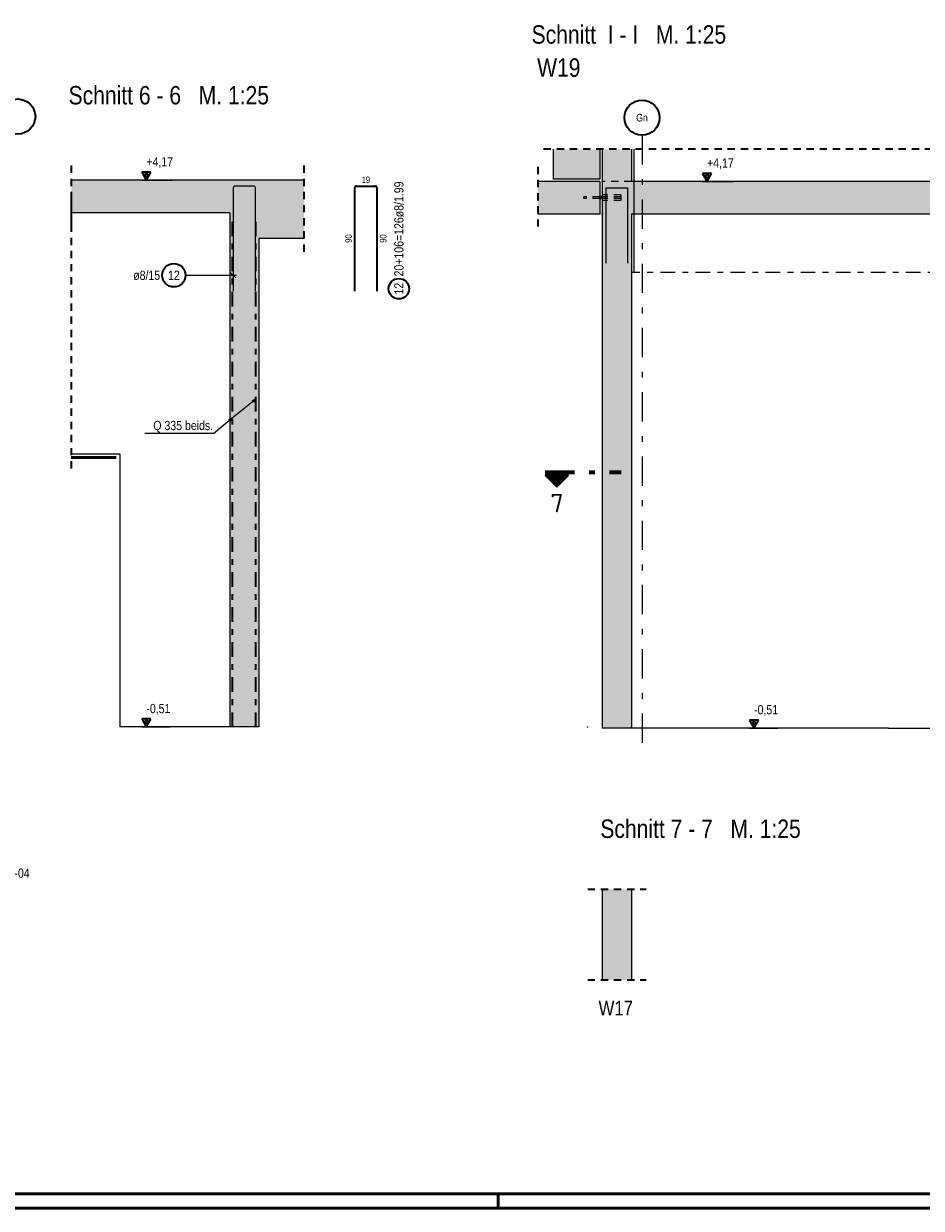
# Model space of a CAD drawing. Header units: millimetres. Extents: x -20 to 84, y 0 to 50.
# Tile 9 of 22: x 36 to 52, y 0 to 20. Entities that reach past the tile are written whole.
import ezdxf
from ezdxf.enums import TextEntityAlignment as Align

# ---------------------------------------------------------------- set-up
doc = ezdxf.new("R2010")
doc.units = ezdxf.units.MM
for name, pattern in [('DASHDOT', [1, 0.5, -0.25, 0, -0.25]), ('DASHDOTX2', [2, 1, -0.5, 0, -0.5]), ('HIDDEN', [0.375, 0.25, -0.125])]:
    doc.linetypes.add(name, pattern=pattern)
for name, color, linetype, lineweight in [('Achsen', 7, 'Continuous', 20), ('nplo Bewehrung', 7, 'Continuous', 20), ('Schraffuren', 7, 'Continuous', 20)]:
    doc.layers.add(name, color=color, linetype=linetype, lineweight=lineweight)
doc.styles.add('Arial Narrow', font='ARIALN.TTF')
doc.styles.add('isocp', font='isocp', dxfattribs={"width": 1.1})

msp = doc.modelspace()

# ---------------------------------------------------------------- hatches: boundary and pattern name
at = {"lineweight": 50}
h = msp.add_hatch(dxfattribs=at)
h.set_pattern_fill('Mau', color=4, scale=0.01, angle=-90, style=0, pattern_type=2)
h.set_pattern_definition([(-90, (0, 0), (0.02, 1e-18), [])])
h.paths.add_polyline_path([(45.703739, 12.553163), (45.303739, 12.553163), (45.503739, 12.353163)])
at = {"layer": 'Schraffuren', "lineweight": 50, "true_color": 0xd7ffd7}
for points in [[(45.440198, 17.620466), (46.240198, 17.620466), (46.240198, 18.129135), (45.440198, 18.129135)], [(46.280217, 17.58048), (46.780224, 17.58048), (46.780217, 18.129135), (46.280217, 18.129135)], [(37.191295, 17.040468), (39.903624, 17.04048), (39.903624, 17.60048), (37.191295, 17.60048)], [(39.903624, 16.60048), (41.173125, 16.60048), (41.173125, 17.60048), (39.903624, 17.60048)], [(45.176984, 17.020468), (46.240198, 17.020468), (46.240198, 17.580468), (45.176984, 17.580466)], [(46.280224, 17.02048), (51.180217, 17.020468), (51.180217, 17.580466), (46.280217, 17.58048)], [(51.180217, 17.020468), (60.672666, 17.020468), (60.672666, 17.580466), (51.180217, 17.580466)], [(46.280224, 8.220468), (46.780224, 8.220468), (46.780224, 17.020468), (46.280217, 17.020468)], [(39.903624, 8.240468), (40.403624, 8.240468), (40.403624, 16.60048), (39.903624, 16.60048)], [(46.780217, 3.908856), (46.280217, 3.908856), (46.280217, 5.461104), (46.780217, 5.461104)]]:
    msp.add_hatch(color=254, dxfattribs=at).paths.add_polyline_path(points)

# ---------------------------------------------------------------- linework, layer by layer
at = {"color": 3, "linetype": 'DASHDOTX2', "lineweight": 25, "ltscale": 0.5}
msp.add_line((46.960211, 18.370595), (46.960211, 7.892598), dxfattribs=at)
at = {"color": 2, "linetype": 'HIDDEN', "lineweight": 35, "ltscale": 0.5}
for p, q in [((54.625385, 18.129135), (45.190198, 18.129135)), ((37.191295, 17.85048), (37.191295, 16.79048)), ((41.173125, 17.85048), (41.173125, 16.35048)), ((45.176984, 17.830468), (45.176984, 16.770468)), ((37.191295, 17.29048), (37.191295, 12.660468)), ((46.030217, 5.461104), (47.030217, 5.461104)), ((46.030217, 3.908856), (47.030217, 3.908856))]:
    msp.add_line(p, q, dxfattribs=at)
at = {"color": 2, "linetype": 'Continuous', "lineweight": 35, "ltscale": 0.5}
for p, q in [((38.555416, 17.736875), (38.397916, 17.736875)), ((38.397916, 17.736875), (38.476666, 17.60048)), ((38.476666, 17.736875), (38.437291, 17.668677)), ((38.437291, 17.668677), (38.516041, 17.668677)), ((38.476666, 17.60048), (38.555416, 17.736875)), ((38.516041, 17.668677), (38.476666, 17.736875)), ((48.151833, 17.716861), (47.994333, 17.716861)), ((47.994333, 17.716861), (48.073083, 17.580466)), ((48.073083, 17.716861), (48.033708, 17.648663)), ((48.033708, 17.648663), (48.112458, 17.648663)), ((48.073083, 17.580466), (48.151833, 17.716861)), ((48.112458, 17.648663), (48.073083, 17.716861)), ((42.04416, 15.70048), (42.04416, 17.46848)), ((42.07616, 17.50048), (42.39216, 17.50048)), ((42.42416, 17.46848), (42.42416, 15.70048)), ((38.555416, 8.376863), (38.397916, 8.376863)), ((38.397916, 8.376863), (38.476666, 8.240468)), ((38.476666, 8.376863), (38.437291, 8.308665)), ((38.476666, 8.240468), (38.555416, 8.376863)), ((38.516041, 8.308665), (38.476666, 8.376863)), ((48.955416, 8.356863), (48.797916, 8.356863)), ((48.797916, 8.356863), (48.876666, 8.220468)), ((48.876666, 8.356863), (48.837291, 8.288666)), ((48.876666, 8.220468), (48.955416, 8.356863)), ((48.916041, 8.288666), (48.876666, 8.356863)), ((38.437291, 8.308665), (38.516041, 8.308665)), ((48.837291, 8.288666), (48.916041, 8.288666))]:
    msp.add_line(p, q, dxfattribs=at)
at = {"color": 3, "linetype": 'Continuous', "lineweight": 25, "ltscale": 0.5}
for p, q in [((38.397916, 17.60048), (38.927116, 17.60048)), ((39.963624, 17.46848), (39.963624, 15.70048)), ((40.311624, 17.50048), (39.995624, 17.50048)), ((40.343624, 15.70048), (40.343624, 17.46848)), ((47.994333, 17.580466), (48.523533, 17.580466)), ((40.007818, 15.928973), (39.919429, 16.017361)), ((38.397916, 8.240468), (38.883016, 8.240468)), ((48.797916, 8.220468), (49.283016, 8.220468))]:
    msp.add_line(p, q, dxfattribs=at)
at = {"color": 3, "linetype": 'HIDDEN', "lineweight": 25, "ltscale": 0.5}
for p, q in [((46.780217, 17.580466), (46.280217, 17.580466)), ((46.240198, 17.316468), (45.960224, 17.316468)), ((45.960224, 17.316468), (45.960224, 17.31525)), ((45.960224, 17.31525), (45.960224, 17.311782)), ((45.960224, 17.311782), (45.960224, 17.306591)), ((45.960224, 17.306591), (45.960224, 17.300468)), ((45.960224, 17.300468), (45.960224, 17.294345)), ((45.960224, 17.294345), (45.960224, 17.289154)), ((45.960224, 17.289154), (45.960224, 17.285686)), ((45.960224, 17.285686), (45.960224, 17.284468)), ((46.240198, 17.284468), (45.960224, 17.284468)), ((46.600224, 17.350468), (46.280224, 17.350468)), ((46.600224, 17.316468), (46.280224, 17.316468)), ((46.600224, 17.284468), (46.280224, 17.284468)), ((46.600224, 17.250468), (46.280224, 17.250468)), ((46.600224, 17.350468), (46.600224, 17.346662)), ((46.600224, 17.346662), (46.600224, 17.335823)), ((46.600224, 17.335823), (46.600224, 17.319602)), ((46.600224, 17.319602), (46.600224, 17.300468)), ((46.600224, 17.300468), (46.600224, 17.281334)), ((46.600224, 17.281334), (46.600224, 17.265113)), ((46.600224, 17.265113), (46.600224, 17.254274)), ((46.600224, 17.254274), (46.600224, 17.250468))]:
    msp.add_line(p, q, dxfattribs=at)
at = {"color": 2, "linetype": 'DASHDOT', "lineweight": 35, "ltscale": 0.5}
for p, q in [((39.953624, 8.240468), (39.953624, 17.00048)), ((40.353624, 8.240468), (40.353624, 17.00048))]:
    msp.add_line(p, q, dxfattribs=at)
at = {"color": 5, "linetype": 'Continuous', "lineweight": 18, "ltscale": 0.5}
msp.add_line((39.148072, 15.973167), (40.013624, 15.973167), dxfattribs=at)
at = {"color": 9, "linetype": 'DASHDOT', "lineweight": 0, "ltscale": 0.5}
msp.add_line((60.125481, 16.020468), (46.780224, 16.020468), dxfattribs=at)
at = {"color": 5, "linetype": 'Continuous', "lineweight": 18}
for p, q in [((39.945163, 13.531939), (40.343178, 13.851472)), ((40.286325, 13.826447), (40.343178, 13.851472)), ((40.343178, 13.851472), (40.306455, 13.801373)), ((39.625607, 13.261702), (39.945163, 13.531939)), ((39.888968, 13.505472), (39.945163, 13.531939)), ((39.945163, 13.531939), (39.90973, 13.48092)), ((39.625607, 13.261702), (38.454008, 13.261702))]:
    msp.add_line(p, q, dxfattribs=at)
at = {"color": 1, "linetype": 'DASHDOTX2', "lineweight": 70, "ltscale": 0.5}
msp.add_line((45.303739, 12.603163), (46.603739, 12.603163), dxfattribs=at)
at = {"color": 2, "linetype": 'Continuous', "lineweight": 35}
for p, q in [((45.303739, 12.553163), (45.703739, 12.553163)), ((45.303739, 12.553163), (45.503739, 12.353163)), ((45.503739, 12.353163), (45.703739, 12.553163))]:
    msp.add_line(p, q, dxfattribs=at)
at = {"color": 6, "linetype": 'Continuous', "lineweight": 13}
for q in [(46.780217, 8.220466), (53.980229, 8.220468)]:
    msp.add_line((51.180217, 8.220466), q, dxfattribs=at)
at = {"color": 4, "linetype": 'Continuous', "lineweight": 50}
for p, q in [((1, 0.25), (82.25, 0.25)), ((0, 0), (82.5, 0))]:
    msp.add_line(p, q, dxfattribs=at)
at = {"color": 4, "linetype": 'Continuous', "lineweight": 50, "ltscale": 0.5}
msp.add_line((44.5, 0), (44.5, 0.25), dxfattribs=at)
at = {"color": 2, "linetype": 'Continuous', "lineweight": 35}
for centre in [(36.277709, 18.690609), (46.960211, 18.670595)]:
    msp.add_circle(centre, 0.3, dxfattribs=at)
at = {"color": 9, "linetype": 'Continuous', "lineweight": 0}
for centre in [(46.280217, 18.129135), (46.780217, 18.129135), (46.280217, 17.58048), (46.280217, 17.020468), (46.030224, 8.240468), (46.780217, 8.240468)]:
    msp.add_circle(centre, 0.00222, dxfattribs=at)
at = {"color": 2, "linetype": 'Continuous', "lineweight": 35, "ltscale": 0.5}
for centre, radius in [((38.948072, 15.973167), 0.2), ((42.79916, 15.74263), 0.175)]:
    msp.add_circle(centre, radius, dxfattribs=at)
at = {"color": 3, "linetype": 'Continuous', "lineweight": 25, "ltscale": 0.5}
for centre, start, end in [((39.995624, 17.46848), 90, 180), ((40.311624, 17.46848), 0, 90)]:
    msp.add_arc(centre, 0.032, start, end, dxfattribs=at)
at = {"color": 2, "linetype": 'Continuous', "lineweight": 35, "ltscale": 0.5}
for centre, start, end in [((42.07616, 17.46848), 90, 180), ((42.39216, 17.46848), 0, 90)]:
    msp.add_arc(centre, 0.032, start, end, dxfattribs=at)
at = {"layer": 'Achsen', "color": 2, "linetype": 'Continuous', "lineweight": 35}
for p, q in [((46.280224, 17.316468), (46.240198, 17.316468)), ((46.280224, 17.284468), (46.240198, 17.284468))]:
    msp.add_line(p, q, dxfattribs=at)
at = {"layer": 'Achsen', "color": 3, "linetype": 'Continuous', "lineweight": 25}
for p, q in [((38.023624, 12.910468), (37.191295, 12.910468)), ((38.023624, 12.910468), (38.023624, 8.240468)), ((39.903624, 8.240468), (38.023624, 8.240468))]:
    msp.add_line(p, q, dxfattribs=at)
at = {"layer": 'Achsen', "color": 4, "linetype": 'Continuous', "lineweight": 50}
msp.add_line((37.963624, 12.850468), (37.191295, 12.850468), dxfattribs=at)
at = {"layer": 'nplo Bewehrung', "color": 9, "linetype": 'Continuous', "lineweight": 0, "ltscale": 0.5}
for p, q in [((46.828224, 16.020466), (46.828224, 18.129135)), ((46.348224, 16.18048), (46.348224, 17.47248)), ((46.348224, 17.47248), (46.712224, 17.47248)), ((46.712224, 17.47248), (46.712224, 16.18048))]:
    msp.add_line(p, q, dxfattribs=at)
at = {"layer": 'Schraffuren', "color": 3, "linetype": 'Continuous', "lineweight": 25}
for p, q in [((45.440198, 18.129135), (45.440198, 17.620466)), ((46.240198, 18.129135), (46.240198, 17.620466)), ((46.280224, 18.129135), (46.280224, 17.58048)), ((46.780224, 18.129135), (46.780224, 17.58048)), ((39.903624, 17.60048), (37.191295, 17.60048)), ((41.173125, 17.60048), (39.903624, 17.60048)), ((46.240198, 17.580466), (45.176984, 17.580466)), ((46.240198, 17.620466), (45.440198, 17.620466)), ((46.240198, 17.580468), (46.240198, 17.020468)), ((46.280224, 17.58048), (46.280224, 17.02048)), ((51.180217, 17.580466), (46.780217, 17.580466)), ((57.780265, 17.580466), (51.180217, 17.580466)), ((39.903624, 17.040468), (37.191295, 17.040468)), ((39.903624, 17.04048), (39.903624, 16.60048)), ((46.240198, 17.020468), (45.176984, 17.020468)), ((46.280224, 17.02048), (46.280224, 8.220468)), ((51.180217, 17.020468), (46.780224, 17.020468)), ((46.780224, 17.020468), (46.780224, 8.220468)), ((53.980229, 17.020468), (51.180217, 17.020468)), ((39.903624, 16.60048), (39.903624, 8.240468)), ((40.403624, 16.60048), (40.403624, 8.240468)), ((41.173125, 16.60048), (40.403624, 16.60048)), ((40.403624, 8.240468), (39.903624, 8.240468)), ((46.780224, 8.220468), (46.280224, 8.220468)), ((46.280217, 5.461104), (46.280217, 3.908856)), ((46.780217, 5.461104), (46.780217, 3.908856))]:
    msp.add_line(p, q, dxfattribs=at)

# ---------------------------------------------------------------- texts
at = {"color": 1, "lineweight": 70, "style": 'Arial Narrow'}
for s, p in [('Schnitt  I - I   M. 1:25', (45.069865, 19.937645)), ('W19', (45.165264, 19.370645)), ('Schnitt 6 - 6   M. 1:25', (37.146287, 18.897657)), ('Schnitt 7 - 7   M. 1:25', (46.246395, 6.340524))]:
    msp.add_text(s, height=0.315, dxfattribs=at).set_placement(p)
at = {"color": 3, "lineweight": 25, "style": 'Arial Narrow'}
msp.add_text('Gn', height=0.13, dxfattribs=at).set_placement((46.960211, 18.670595), align=Align.MIDDLE_CENTER)
at = {"color": 2, "lineweight": 35, "style": 'Arial Narrow'}
for s, height, p in [('Q 335 beids.', 0.1575, (38.596556, 13.322769)), ('Anschlussbewehrung W11 s. Plan Nr. A-B-EG-04', 0.1575, (32.519877, 5.659251)), ('W17', 0.25, (46.216179, 3.301841))]:
    msp.add_text(s, height=height, dxfattribs=at).set_placement(p)
at = {"color": 2, "lineweight": 35, "style": 'isocp', "width": 1.15}
msp.add_text('7', height=0.315, dxfattribs=at).set_placement((45.504457, 11.914483), align=Align.CENTER)
at = {"color": 2, "lineweight": 35, "char_height": 0.1575, "attachment_point": 1, "line_spacing_factor": 0.9, "style": 'Arial Narrow'}
for s, insert in [(' +4,17', (38.427841, 17.99423)), (' +4,17', (48.023528, 17.974216)), ('ø8/15', (38.252897, 16.051917)), ('12', (38.848847, 16.051917)), (' -0,51', (38.427841, 8.634218)), (' -0,51', (48.827841, 8.614218))]:
    msp.add_mtext(s, dxfattribs=dict(at, insert=insert))
at = {"color": 2, "lineweight": 35, "char_height": 0.1575, "attachment_point": 1, "rotation": 90, "line_spacing_factor": 0.9, "style": 'Arial Narrow'}
for s, insert in [('20+106=126ø8/1.99', (42.72041, 15.95263)), ('12', (42.72041, 15.643405))]:
    msp.add_mtext(s, dxfattribs=dict(at, insert=insert))
at = {"color": 3, "lineweight": 25, "insert": (42.163285, 17.66298), "char_height": 0.1125, "attachment_point": 1, "line_spacing_factor": 0.9, "style": 'Arial Narrow'}
msp.add_mtext('19', dxfattribs=at)
at = {"color": 3, "lineweight": 25, "char_height": 0.1125, "attachment_point": 1, "rotation": 90, "line_spacing_factor": 0.9, "style": 'Arial Narrow'}
for insert in [(41.88166, 16.529605), (42.47416, 16.529605)]:
    msp.add_mtext('90', dxfattribs=dict(at, insert=insert))

doc.saveas('drawing.dxf')
